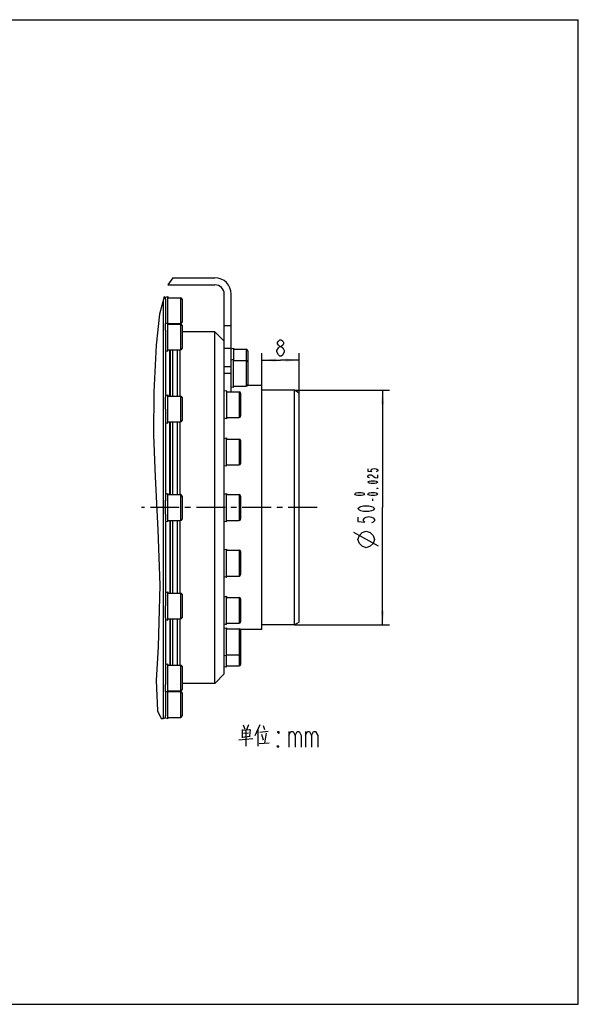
# Model space of a CAD drawing. Header units: millimetres. Extents: x 0 to 297, y 0 to 210.
# Tile 2 of 2: x 178 to 297, y 0 to 210. Entities that reach past the tile are written whole.
import ezdxf

# ---------------------------------------------------------------- set-up
doc = ezdxf.new("R2010")
doc.units = ezdxf.units.MM
doc.header["$LTSCALE"] = 16.335
doc.linetypes.add('CENTER', pattern=[0.6, 0.375, -0.075, 0.075, -0.075])
doc.layers.get('0').update_dxf_attribs({"linetype": 'CONTINUOUS'})
for name, color, linetype in [('304104000184_DXF_AXIS', 7, 'CONTINUOUS'), ('304104000184DXF_CONTINUOUS_LINE', 7, 'CONTINUOUS'), ('304105000356DXF_CONTINUOUS_LINE', 7, 'CONTINUOUS'), ('304302000002DXF_CONTINUOUS_LINE', 7, 'CONTINUOUS'), ('501023000061DXF_CONTINUOUS_LINE', 7, 'CONTINUOUS'), ('501023000127DXF_CONTINUOUS_LINE', 7, 'CONTINUOUS'), ('501023000135DXF_CONTINUOUS_LINE', 7, 'CONTINUOUS'), ('604006000009DXF_CONTINUOUS_LINE', 7, 'CONTINUOUS'), ('FALAN_DXF_DIMENSION', 7, 'CONTINUOUS'), ('FALAN_DXF_FORMAT', 7, 'CONTINUOUS'), ('FALAN_DXF_TEXT', 7, 'CONTINUOUS')]:
    doc.layers.add(name, color=color, linetype=linetype)
doc.styles.get("Standard").update_dxf_attribs({"font": 'txt', "width": 0.7})
doc.dimstyles.new('DIMSTYLE_6', dxfattribs={"dimtxt": 3.5, "dimasz": 3, "dimexe": 1.5, "dimexo": 0, "dimgap": 0.875, "dimtad": 1, "dimdsep": 46, "dimtxsty": 'Standard', "dimblk": '_FILLED', "dimblk1": '_FILLED', "dimblk2": '_FILLED', "dimcen": 0.09, "dimclrt": 5, "dimazin": 2, "dimtp": 0.2, "dimtm": 0.2, "dimtfac": 1, "dimtofl": 0, "dimtmove": 0, "dimatfit": 3, "dimldrblk": '_FILLED', "dimfxl": 0, "dimtolj": 1, "dimarcsym": 0})
doc.dimstyles.new('DIMSTYLE_7', dxfattribs={"dimtxt": 3.5, "dimasz": 3, "dimexe": 1.5, "dimexo": 0, "dimgap": 0.875, "dimtad": 1, "dimdec": 3, "dimdsep": 46, "dimtxsty": 'Standard', "dimblk": '_FILLED', "dimblk1": '_FILLED', "dimblk2": '_FILLED', "dimcen": 0.09, "dimclrt": 5, "dimazin": 2, "dimtol": 1, "dimtm": 0.025, "dimtfac": 0.6, "dimtdec": 3, "dimtofl": 0, "dimtmove": 0, "dimatfit": 3, "dimldrblk": '_FILLED', "dimfxl": 0, "dimtolj": 1, "dimarcsym": 0})

# ---------------------------------------------------------------- blocks, each defined once
blk = doc.blocks.new('_FILLED')
at = {"color": 0, "linetype": 'ByBlock'}
blk.add_solid([(0, 0), (-1, 0.117), (-1, -0.117)], dxfattribs=at)
blk = doc.blocks.new('*D7')
at = {"layer": 'FALAN_DXF_DIMENSION', "color": 2, "linetype": 'Continuous', "transparency": 16777216}
for p, q in [((229.52, 131.95), (229.52, 138.88)), ((237.52, 130.38), (237.52, 138.88)), ((229.52, 137.38), (233.52, 137.38)), ((237.52, 137.38), (233.52, 137.38))]:
    blk.add_line(p, q, dxfattribs=at)
at = {"layer": 'FALAN_DXF_DIMENSION', "color": 2, "linetype": 'Continuous', "transparency": 16777216, "xscale": 3, "yscale": 3, "zscale": 3, "rotation": 180}
blk.add_blockref('_FILLED', (229.52, 137.38), dxfattribs=at)
at = {"layer": 'FALAN_DXF_DIMENSION', "color": 2, "linetype": 'Continuous', "transparency": 16777216, "xscale": 3, "yscale": 3, "zscale": 3}
blk.add_blockref('_FILLED', (237.52, 137.38), dxfattribs=at)
blk = doc.blocks.new('*D8')
at = {"layer": 'FALAN_DXF_DIMENSION', "color": 2, "linetype": 'Continuous', "transparency": 16777216}
for p, q in [((236.52, 130.95), (256.78, 130.95)), ((255.28, 130.95), (255.28, 105.95)), ((255.28, 80.95), (255.28, 105.95)), ((236.52, 80.95), (256.78, 80.95))]:
    blk.add_line(p, q, dxfattribs=at)
at = {"layer": 'FALAN_DXF_DIMENSION', "color": 2, "linetype": 'Continuous', "transparency": 16777216, "xscale": 3, "yscale": 3, "zscale": 3}
for p, rotation in [((255.28, 130.95), 90), ((255.28, 80.95), 270)]:
    blk.add_blockref('_FILLED', p, dxfattribs=dict(at, rotation=rotation))

msp = doc.modelspace()

# ---------------------------------------------------------------- linework, layer by layer
at = {"color": 2, "linetype": 'Continuous'}
for p, q in [((210.5523, 154.9543), (209.5223, 153.4543)), ((208.7332, 150.9063), (207.7399, 147.1844)), ((207.7399, 147.1844), (206.9896, 140.57)), ((206.9896, 140.57), (206.4773, 130.6381)), ((206.4773, 130.6381), (206.4599, 121.3645)), ((206.4599, 121.3645), (206.7737, 112.5022)), ((206.7737, 112.5022), (207.3795, 101.2102)), ((207.3795, 101.2102), (207.7629, 89.3877)), ((207.7629, 89.3877), (207.4214, 76.2299)), ((207.4214, 76.2299), (207.0004, 69.0791)), ((207.0004, 69.0791), (207.3033, 62.6222)), ((207.3033, 62.6222), (208.0625, 60.9543))]:
    msp.add_line(p, q, dxfattribs=at)
at = {"layer": '304104000184_DXF_AXIS', "color": 7, "linetype": 'CENTER'}
msp.add_line((241.3017, 105.9543), (203.857, 105.9543), dxfattribs=at)
at = {"layer": '304104000184DXF_CONTINUOUS_LINE', "color": 7, "linetype": 'Continuous'}
for p, q in [((219.5196, 143.4242), (212.5196, 143.4242)), ((219.5196, 68.4543), (219.5196, 143.4242)), ((220.4888, 142.4543), (219.5196, 143.4242)), ((220.4888, 142.4543), (220.5196, 142.4543)), ((221.5196, 141.4542), (220.5196, 142.4543)), ((221.5196, 70.4546), (221.5196, 140.7503)), ((211.5196, 129.7043), (211.5196, 139.5773)), ((212.0197, 139.5773), (212.0197, 129.7043)), ((229.5196, 131.9543), (226.4486, 131.9543)), ((229.5196, 79.9543), (229.5196, 131.9543)), ((236.5197, 130.9543), (229.5196, 130.9543)), ((236.5196, 80.9543), (236.5196, 130.9543)), ((237.5196, 130.3769), (236.5197, 130.9543)), ((237.5196, 81.5319), (237.5196, 130.3766)), ((211.5196, 108.7043), (211.5196, 124.2043)), ((212.0197, 124.2043), (212.0197, 108.7043)), ((211.5196, 87.7043), (211.5196, 103.2043)), ((212.0197, 103.2043), (212.0197, 87.7043)), ((211.5196, 72.3312), (211.5196, 82.2043)), ((212.0197, 82.2043), (212.0197, 72.3312)), ((229.5196, 79.9543), (224.9486, 79.9543)), ((236.5197, 80.9543), (229.5196, 80.9543)), ((237.5196, 81.5316), (236.5197, 80.9543)), ((221.5196, 70.4543), (219.5196, 68.4543)), ((219.5196, 68.4543), (212.5196, 68.4543))]:
    msp.add_line(p, q, dxfattribs=at)
at = {"layer": '304105000356DXF_CONTINUOUS_LINE', "color": 7, "linetype": 'Continuous'}
for p, q in [((209.5223, 153.4543), (219.5196, 153.4543)), ((210.5523, 154.9543), (219.5196, 154.9543)), ((221.5196, 140.7503), (221.5196, 151.4543)), ((223.0196, 130.6246), (223.0196, 151.4543))]:
    msp.add_line(p, q, dxfattribs=at)
at = {"layer": '304105000356DXF_CONTINUOUS_LINE', "color": 9, "linetype": 'Continuous'}
for p, q in [((223.0196, 144.6841), (221.5196, 144.6841)), ((223.0196, 139.8429), (221.5196, 139.8429)), ((221.5196, 136.0133), (223.0196, 136.0133)), ((221.5196, 134.6172), (223.0196, 134.6172))]:
    msp.add_line(p, q, dxfattribs=at)
at = {"layer": '304105000356DXF_CONTINUOUS_LINE', "color": 7, "linetype": 'Continuous'}
for radius in [3.5, 2]:
    msp.add_arc((219.5196, 151.4543), radius, 0, 90, dxfattribs=at)
at = {"layer": '304302000002DXF_CONTINUOUS_LINE', "color": 9, "linetype": 'Continuous'}
for p, q in [((208.5196, 150.1062), (208.5196, 60.9543)), ((210.5196, 139.5773), (210.5196, 129.7043)), ((210.5196, 124.2043), (210.5196, 108.7043)), ((210.5196, 103.2043), (210.5196, 87.7043)), ((210.5196, 82.2043), (210.5196, 72.3312))]:
    msp.add_line(p, q, dxfattribs=at)
at = {"layer": '304302000002DXF_CONTINUOUS_LINE', "color": 7, "linetype": 'Continuous'}
for p, q in [((209.0196, 150.3951), (209.0196, 145.2081)), ((209.0196, 143.7677), (209.0196, 129.4754)), ((209.9196, 129.6244), (209.9196, 139.5773)), ((210.0196, 139.5773), (210.0196, 129.6244)), ((209.0196, 126.9543), (209.0196, 107.3947)), ((209.9196, 108.7043), (209.9196, 124.2043)), ((210.0196, 124.2043), (210.0196, 108.7043)), ((209.0196, 104.5139), (209.0196, 84.993)), ((209.9196, 103.2043), (209.9196, 87.7043)), ((210.0196, 103.2043), (210.0196, 87.7043)), ((209.0196, 82.4594), (209.0196, 68.2111)), ((209.9196, 82.2841), (209.9196, 72.3312)), ((210.0196, 82.2841), (210.0196, 72.3312)), ((209.0196, 66.7004), (209.0196, 61.513)), ((208.0625, 60.9543), (208.5196, 60.9543))]:
    msp.add_line(p, q, dxfattribs=at)
for centre, start, end in [((208.5196, 150.4543), 0, 64.716077), ((208.5196, 61.4543), 270, 360)]:
    msp.add_arc(centre, 0.5, start, end, dxfattribs=at)
at = {"layer": '501023000061DXF_CONTINUOUS_LINE', "color": 7, "linetype": 'Continuous'}
for p, q in [((209.5666, 150.7043), (212.2196, 150.7043)), ((212.5196, 150.4043), (212.5196, 145.5043)), ((209.5666, 145.2043), (212.2196, 145.2043)), ((209.5666, 145.0773), (212.2196, 145.0773)), ((212.5196, 144.7773), (212.5196, 139.8773)), ((209.5666, 139.5773), (212.2196, 139.5773)), ((209.5666, 129.7043), (212.2196, 129.7043)), ((212.5196, 129.4044), (212.5196, 124.5041)), ((209.5666, 124.2043), (212.2196, 124.2043)), ((209.5666, 108.7043), (212.2196, 108.7043)), ((212.5196, 108.4043), (212.5196, 103.5043)), ((209.5666, 103.2043), (212.2196, 103.2043)), ((209.5666, 87.7043), (212.2196, 87.7043)), ((212.5196, 87.4044), (212.5196, 82.5041)), ((209.5666, 82.2043), (212.2196, 82.2043)), ((209.5666, 72.3312), (212.2196, 72.3312)), ((212.5196, 72.0312), (212.5196, 67.1312)), ((209.5666, 66.8312), (212.2196, 66.8312)), ((209.5666, 66.7043), (212.2196, 66.7043)), ((212.5196, 66.4043), (212.5196, 61.5043)), ((209.5666, 61.2043), (212.2196, 61.2043))]:
    msp.add_line(p, q, dxfattribs=at)
at = {"layer": '501023000061DXF_CONTINUOUS_LINE', "color": 9, "linetype": 'Continuous'}
for p, q in [((212.2196, 150.7043), (212.2196, 145.2043)), ((212.2196, 145.0773), (212.2196, 139.5773)), ((212.2196, 129.7043), (212.2196, 124.2043)), ((212.2196, 108.7043), (212.2196, 103.2043)), ((212.2196, 87.7043), (212.2196, 82.2043)), ((212.2196, 72.3312), (212.2196, 66.8312)), ((212.2196, 66.7043), (212.2196, 61.2043))]:
    msp.add_line(p, q, dxfattribs=at)
at = {"layer": '501023000061DXF_CONTINUOUS_LINE', "color": 7, "linetype": 'Continuous'}
for centre, start, end in [((212.2196, 150.4043), 0, 90), ((212.2196, 145.5043), 270, 360), ((212.2196, 144.7773), 0, 90), ((212.2196, 139.8773), 270, 360), ((212.2196, 129.4043), 0, 90), ((212.2196, 124.5043), 270, 360), ((212.2196, 108.4043), 0, 90), ((212.2196, 103.5043), 270, 360), ((212.2196, 87.4043), 0, 90), ((212.2196, 82.5043), 270, 360), ((212.2196, 72.0312), 0, 90), ((212.2196, 67.1312), 270, 360), ((212.2196, 66.4043), 0, 90), ((212.2196, 61.5043), 270, 360)]:
    msp.add_arc(centre, 0.3, start, end, dxfattribs=at)
at = {"layer": '501023000127DXF_CONTINUOUS_LINE', "color": 7, "linetype": 'Continuous'}
for p, q in [((222.0666, 130.6246), (224.7196, 130.6246)), ((225.0196, 130.3246), (225.0196, 125.4246)), ((222.0666, 125.1246), (224.7196, 125.1246)), ((222.0666, 120.5674), (224.7196, 120.5674)), ((225.0196, 120.2674), (225.0196, 115.3674)), ((209.9196, 119.3174), (210.0196, 119.3174)), ((209.9196, 116.3174), (210.0196, 116.3174)), ((222.0666, 115.0674), (224.7196, 115.0674)), ((222.0666, 108.7043), (224.7196, 108.7043)), ((225.0196, 108.4043), (225.0196, 103.5043)), ((222.0666, 103.2043), (224.7196, 103.2043)), ((222.0666, 96.8411), (224.7196, 96.8411)), ((209.9196, 95.5911), (210.0196, 95.5911)), ((225.0196, 96.5411), (225.0196, 91.6411)), ((209.9196, 92.5911), (210.0196, 92.5911)), ((222.0666, 91.3411), (224.7196, 91.3411)), ((222.0666, 86.7839), (224.7196, 86.7839)), ((225.0196, 86.4839), (225.0196, 81.5839)), ((222.0666, 81.2839), (224.7196, 81.2839)), ((222.0666, 80.064), (224.7196, 80.064)), ((209.9196, 78.814), (210.0196, 78.814)), ((225.0196, 79.764), (225.0196, 74.864)), ((209.9196, 75.814), (210.0196, 75.814)), ((222.0666, 74.564), (224.7196, 74.564)), ((225.0196, 74.864), (225.0196, 72.5043)), ((209.9196, 73.4543), (210.0196, 73.4543)), ((222.0666, 72.2043), (224.7196, 72.2043))]:
    msp.add_line(p, q, dxfattribs=at)
at = {"layer": '501023000127DXF_CONTINUOUS_LINE', "color": 9, "linetype": 'Continuous'}
for p, q in [((224.7196, 130.6246), (224.7196, 125.1246)), ((224.7196, 120.5674), (224.7196, 115.0674)), ((224.7196, 108.7043), (224.7196, 103.2043)), ((224.7196, 96.8411), (224.7196, 91.3411)), ((224.7196, 86.7839), (224.7196, 81.2839)), ((224.7196, 80.064), (224.7196, 74.564)), ((224.7196, 74.564), (224.7196, 72.2043))]:
    msp.add_line(p, q, dxfattribs=at)
at = {"layer": '501023000127DXF_CONTINUOUS_LINE', "color": 2, "linetype": 'Continuous'}
for p, q in [((209.9196, 118.8174), (210.0196, 118.8174)), ((209.9196, 116.8174), (210.0196, 116.8174)), ((209.9196, 95.0911), (210.0196, 95.0911)), ((209.9196, 93.0911), (210.0196, 93.0911)), ((209.9196, 78.314), (210.0196, 78.314)), ((209.9196, 76.314), (210.0196, 76.314)), ((209.9196, 73.9543), (210.0196, 73.9543))]:
    msp.add_line(p, q, dxfattribs=at)
at = {"layer": '501023000127DXF_CONTINUOUS_LINE', "color": 7, "linetype": 'Continuous'}
for centre, start, end in [((224.7196, 130.3246), 0, 90), ((224.7196, 125.4246), 270, 360), ((224.7196, 120.2674), 0, 90), ((224.7196, 115.3674), 270, 360), ((224.7196, 108.4043), 0, 90), ((224.7196, 103.5043), 270, 360), ((224.7196, 96.5411), 0, 90), ((224.7196, 91.6411), 270, 360), ((224.7196, 86.4839), 0, 90), ((224.7196, 81.5839), 270, 360), ((224.7196, 79.764), 0, 90), ((224.7196, 74.864), 270, 360), ((224.7196, 72.5043), 270, 360)]:
    msp.add_arc(centre, 0.3, start, end, dxfattribs=at)
at = {"layer": '501023000135DXF_CONTINUOUS_LINE', "color": 7, "linetype": 'Continuous'}
for p, q in [((223.5666, 139.7043), (226.2196, 139.7043)), ((226.5196, 139.4043), (226.5196, 137.0445)), ((209.9196, 138.4543), (210.0196, 138.4543)), ((223.5666, 137.3445), (226.2196, 137.3445)), ((226.5196, 137.0445), (226.5196, 132.1445)), ((209.9196, 136.0945), (210.0196, 136.0945)), ((209.9196, 133.0945), (210.0196, 133.0945)), ((223.5666, 131.8445), (226.2196, 131.8445))]:
    msp.add_line(p, q, dxfattribs=at)
at = {"layer": '501023000135DXF_CONTINUOUS_LINE', "color": 9, "linetype": 'Continuous'}
for p, q in [((226.2196, 139.7043), (226.2196, 137.3445)), ((226.2196, 137.3445), (226.2196, 131.8445))]:
    msp.add_line(p, q, dxfattribs=at)
at = {"layer": '501023000135DXF_CONTINUOUS_LINE', "color": 2, "linetype": 'Continuous'}
for p, q in [((210.0196, 137.9543), (209.9196, 137.9543)), ((210.0196, 135.5945), (209.9196, 135.5945)), ((210.0196, 133.5945), (209.9196, 133.5945))]:
    msp.add_line(p, q, dxfattribs=at)
at = {"layer": '501023000135DXF_CONTINUOUS_LINE', "color": 7, "linetype": 'Continuous'}
for centre, start, end in [((226.2196, 139.4043), 0, 90), ((226.2196, 137.0445), 0, 90), ((226.2196, 132.1445), 270, 360)]:
    msp.add_arc(centre, 0.3, start, end, dxfattribs=at)
at = {"layer": '604006000009DXF_CONTINUOUS_LINE', "color": 7, "linetype": 'Continuous'}
for p, q in [((209.0196, 150.8351), (209.5052, 150.9543)), ((209.0196, 150.4491), (209.0196, 150.8351)), ((209.5052, 145.3273), (209.5052, 150.9543)), ((209.5052, 150.9543), (209.5666, 150.7043)), ((209.0196, 145.2081), (209.5052, 145.3273)), ((209.0196, 143.6981), (209.0196, 145.2081)), ((209.5052, 139.3273), (209.5052, 145.3273)), ((209.5052, 145.3273), (209.5666, 145.0773)), ((209.551, 145.1408), (209.5666, 145.2043)), ((209.0196, 139.4465), (209.5052, 139.3273)), ((209.5052, 139.3273), (209.5666, 139.5773)), ((223.0215, 139.8355), (223.5052, 139.9543)), ((223.5052, 139.9543), (223.5052, 137.5945)), ((223.5052, 139.9543), (223.5666, 139.7043)), ((223.0196, 137.4753), (223.5052, 137.5945)), ((223.5052, 131.5945), (223.5052, 137.5945)), ((223.5052, 137.5945), (223.5666, 137.3445)), ((222.0052, 130.8746), (221.5196, 130.7554)), ((222.0052, 130.8746), (222.0052, 124.8746)), ((222.0666, 130.6246), (222.0052, 130.8746)), ((223.0196, 131.7137), (223.5052, 131.5945)), ((223.5052, 131.5945), (223.5666, 131.8445)), ((209.0196, 129.8351), (209.5052, 129.9543)), ((209.0196, 126.9115), (209.0196, 129.4754)), ((209.5052, 123.9543), (209.5052, 129.9543)), ((209.5052, 129.9543), (209.5666, 129.7043)), ((209.0196, 124.0735), (209.5052, 123.9543)), ((209.5052, 123.9543), (209.5666, 124.2043)), ((222.0052, 124.8746), (221.5196, 124.9938)), ((222.0666, 125.1246), (222.0052, 124.8746)), ((221.5196, 120.6982), (222.0052, 120.8174)), ((222.0052, 114.8174), (222.0052, 120.8174)), ((222.0052, 120.8174), (222.0666, 120.5674)), ((221.5196, 114.9366), (222.0052, 114.8174)), ((222.0052, 114.8174), (222.0666, 115.0674)), ((209.0196, 108.8351), (209.5052, 108.9543)), ((209.0196, 104.5139), (209.0196, 107.5071)), ((209.5052, 102.9543), (209.5052, 108.9543)), ((209.5052, 108.9543), (209.5666, 108.7043)), ((221.5196, 108.8351), (222.0052, 108.9543)), ((222.0052, 102.9543), (222.0052, 108.9543)), ((222.0052, 108.9543), (222.0666, 108.7043)), ((209.0196, 103.0735), (209.5052, 102.9543)), ((209.5052, 102.9543), (209.5666, 103.2043)), ((221.5196, 103.0735), (222.0052, 102.9543)), ((222.0052, 102.9543), (222.0666, 103.2043)), ((221.5196, 96.9719), (222.0052, 97.0911)), ((222.0052, 91.0911), (222.0052, 97.0911)), ((222.0052, 97.0911), (222.0666, 96.8411)), ((221.5196, 91.2103), (222.0052, 91.0911)), ((222.0052, 91.0911), (222.0666, 91.3411)), ((209.0196, 87.8351), (209.5052, 87.9543)), ((209.5052, 87.9543), (209.5666, 87.7043)), ((209.5052, 81.9543), (209.5052, 87.9543)), ((221.5196, 86.9147), (222.0052, 87.0339)), ((222.0052, 87.0339), (222.0666, 86.7839)), ((222.0052, 81.0339), (222.0052, 87.0339)), ((209.0196, 82.4311), (209.0196, 84.993)), ((209.0196, 82.0735), (209.5052, 81.9543)), ((209.5052, 81.9543), (209.5666, 82.2043)), ((221.5196, 81.1531), (222.0052, 81.0339)), ((221.5196, 80.1948), (222.0052, 80.314)), ((222.0052, 81.0339), (222.0666, 81.2839)), ((222.0052, 80.314), (222.0666, 80.064)), ((222.0052, 74.314), (222.0052, 80.314)), ((221.5196, 74.4332), (222.0052, 74.314)), ((222.0052, 74.314), (222.0666, 74.564)), ((222.0052, 71.9543), (222.0052, 74.314)), ((209.5052, 72.5812), (209.0196, 72.462)), ((209.5666, 72.3312), (209.5052, 72.5812)), ((209.5052, 66.5812), (209.5052, 72.5812)), ((221.5196, 72.0735), (222.0052, 71.9543)), ((222.0052, 71.9543), (222.0666, 72.2043)), ((209.0196, 66.7004), (209.0196, 68.2111)), ((209.5052, 66.5812), (209.0196, 66.7004)), ((209.5666, 66.8312), (209.5052, 66.5812)), ((209.5052, 60.9543), (209.5052, 66.5812)), ((209.551, 66.7677), (209.5666, 66.7043)), ((209.0196, 61.0735), (209.0196, 61.513)), ((209.0196, 61.0735), (209.5052, 60.9543)), ((209.5052, 60.9543), (209.5666, 61.2043))]:
    msp.add_line(p, q, dxfattribs=at)
at = {"layer": 'FALAN_DXF_DIMENSION', "color": 5, "linetype": 'Continuous'}
for p, q in [((233.3665, 138.2549), (233.0603, 138.5466)), ((253.1787, 107.3513), (253.1787, 107.8238)), ((254.4037, 97.6826), (249.1537, 100.5993))]:
    msp.add_line(p, q, dxfattribs=at)
for points in [[(233.3665, 140.2966), (233.0603, 140.5883), (232.9071, 140.8799), (232.9071, 141.1716), (233.0603, 141.4633), (233.3665, 141.7549), (233.6728, 141.7549), (233.979, 141.4633), (234.1321, 141.1716), (234.1321, 140.8799), (233.979, 140.5883), (233.6728, 140.2966)], [(232.754, 139.4216), (233.0603, 140.0049), (233.3665, 140.2966), (233.6728, 140.2966), (233.979, 140.0049)], [(233.0603, 138.5466), (232.754, 139.1299), (232.754, 139.4216)], [(234.2853, 139.1299), (233.979, 138.5466), (233.6728, 138.2549), (233.3665, 138.2549)], [(233.979, 140.0049), (234.2853, 139.4216), (234.2853, 139.1299)], [(252.1287, 114.2026), (252.1287, 113.7301), (253.0037, 113.6513), (252.8287, 113.8088), (252.8287, 113.9663), (253.0037, 114.1238), (253.1787, 114.2026), (253.5287, 114.2813), (253.8787, 114.2026), (254.0537, 114.1238), (254.2287, 113.9663), (254.2287, 113.8088), (254.0537, 113.6513), (253.8787, 113.5726)], [(252.4787, 112.3126), (252.3037, 112.3913), (252.1287, 112.5488), (252.1287, 112.7063), (252.3037, 112.8638), (252.4787, 112.9426), (252.8287, 112.9426), (253.0037, 112.8638), (253.1787, 112.7063), (253.3537, 112.5488), (253.7037, 112.3913), (254.2287, 112.3126), (254.2287, 112.9426)], [(254.2287, 111.3676), (254.0537, 111.2101), (253.8787, 111.1313), (253.5287, 111.0526), (252.8287, 111.0526), (252.4787, 111.1313), (252.3037, 111.2101), (252.1287, 111.3676), (252.3037, 111.5251), (252.4787, 111.6038), (252.8287, 111.6826), (253.5287, 111.6826), (253.8787, 111.6038), (254.0537, 111.5251), (254.2287, 111.3676)], [(254.2287, 110.1076), (254.2287, 110.0288), (254.0537, 110.0288), (254.2287, 110.1076)], [(251.4287, 108.8476), (251.2537, 108.6901), (251.0787, 108.6113), (250.7287, 108.5326), (250.0287, 108.5326), (249.6787, 108.6113), (249.5037, 108.6901), (249.3287, 108.8476), (249.5037, 109.0051), (249.6787, 109.0838), (250.0287, 109.1626), (250.7287, 109.1626), (251.0787, 109.0838), (251.2537, 109.0051), (251.4287, 108.8476)], [(254.2287, 108.8476), (254.0537, 108.6901), (253.8787, 108.6113), (253.5287, 108.5326), (252.8287, 108.5326), (252.4787, 108.6113), (252.3037, 108.6901), (252.1287, 108.8476), (252.3037, 109.0051), (252.4787, 109.0838), (252.8287, 109.1626), (253.5287, 109.1626), (253.8787, 109.0838), (254.0537, 109.0051), (254.2287, 108.8476)], [(253.5287, 105.7326), (253.237, 105.4263), (252.9454, 105.2732), (252.362, 105.1201), (251.1953, 105.1201), (250.612, 105.2732), (250.3204, 105.4263), (250.0287, 105.7326), (250.3204, 106.0388), (250.612, 106.192), (251.1953, 106.3451), (252.362, 106.3451), (252.9454, 106.192), (253.237, 106.0388), (253.5287, 105.7326)], [(250.0287, 103.8951), (250.0287, 102.9763), (251.487, 102.8232), (251.1953, 103.1295), (251.1953, 103.4357), (251.487, 103.742), (251.7787, 103.8951), (252.362, 104.0482), (252.9454, 103.8951), (253.237, 103.742), (253.5287, 103.4357), (253.5287, 103.1295), (253.237, 102.8232), (252.9454, 102.6701)], [(251.7787, 97.3909), (250.9037, 97.6826), (250.3204, 98.2659), (250.0287, 99.1409), (250.3204, 100.0159), (250.9037, 100.5993), (251.7787, 100.8909), (252.6537, 100.5993), (253.237, 100.0159), (253.5287, 99.1409), (253.237, 98.2659), (252.6537, 97.6826), (251.7787, 97.3909)]]:
    msp.add_lwpolyline(points, dxfattribs=at)
at = {"layer": 'FALAN_DXF_FORMAT', "color": 7, "linetype": 'Continuous'}
for p, q in [((0, 210), (297, 210)), ((297, 0), (297, 210)), ((0, 0), (297, 0))]:
    msp.add_line(p, q, dxfattribs=at)
at = {"layer": 'FALAN_DXF_TEXT', "color": 5, "linetype": 'Continuous'}
for p, q in [((225.5409, 59.5756), (225.8742, 58.6885)), ((226.7075, 59.5756), (226.2909, 58.5273)), ((229.1242, 59.5756), (228.0409, 57.2369)), ((229.7909, 59.495), (230.1242, 58.6079)), ((225.3742, 58.6079), (225.3742, 56.8337)), ((226.9576, 58.5273), (225.3742, 58.366)), ((225.3742, 56.995), (227.0409, 57.1563)), ((225.6242, 57.8014), (226.7075, 57.8821)), ((226.2076, 55.0595), (226.2076, 58.4466)), ((227.0409, 58.6079), (226.8742, 57.1563)), ((228.7075, 58.6079), (228.7075, 55.0595)), ((229.1242, 58.0434), (230.8742, 58.2853)), ((229.4576, 57.6402), (229.7909, 56.4305)), ((230.4576, 57.8014), (230.1242, 55.7047)), ((235.3117, 58.1509), (235.3117, 54.8176)), ((238.8117, 58.1509), (238.8117, 54.8176)), ((224.6242, 56.4305), (227.6242, 56.6724)), ((228.9576, 55.624), (231.1242, 55.7853))]:
    msp.add_line(p, q, dxfattribs=at)
for points in [[(233.1242, 58.1509), (233.1242, 57.7342), (232.9055, 58.1509), (233.1242, 58.1509)], [(235.3117, 57.3176), (235.7492, 58.1509), (236.1867, 58.1509), (236.6242, 57.3176), (236.6242, 54.8176)], [(236.6242, 57.3176), (237.0617, 58.1509), (237.4992, 58.1509), (237.9367, 57.3176), (237.9367, 54.8176)], [(238.8117, 57.3176), (239.2492, 58.1509), (239.6867, 58.1509), (240.1242, 57.3176), (240.1242, 54.8176)], [(240.1242, 57.3176), (240.5617, 58.1509), (240.9992, 58.1509), (241.4367, 57.3176), (241.4367, 54.8176)], [(233.1242, 54.8176), (232.9055, 54.8176), (232.9055, 55.2342), (233.1242, 54.8176)]]:
    msp.add_lwpolyline(points, dxfattribs=at)

# ---------------------------------------------------------------- dimensions: what is measured, and where the dimension line sits
at = {"layer": 'FALAN_DXF_DIMENSION', "color": 2, "linetype": 'Continuous'}
dim = msp.add_linear_dim(base=(237.5197, 137.3799), p1=(229.5196, 131.9543), p2=(237.5197, 130.3769), dimstyle='DIMSTYLE_6', dxfattribs=at)
dim.commit()
dim.dimension.update_dxf_attribs({"geometry": '*D7', "text_midpoint": (232.2946, 137.3799), "dimtype": 160})
dim = msp.add_linear_dim(base=(255.2787, 130.9543), p1=(236.5197, 80.9543), p2=(236.5197, 130.9543), angle=90, text='%%c<>', dimstyle='DIMSTYLE_7', dxfattribs=at)
dim.commit()
dim.dimension.update_dxf_attribs({"geometry": '*D8', "text_midpoint": (255.2787, 97.3909), "dimtype": 160})

doc.saveas('drawing.dxf')
